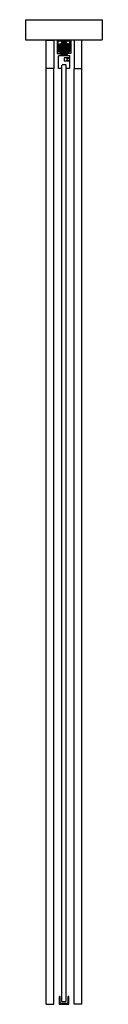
# Model space of a CAD drawing. Header units: millimetres. Extents: x -94 to 94, y 0 to 2418.
import ezdxf

# ---------------------------------------------------------------- set-up
doc = ezdxf.new("R2010")
doc.units = ezdxf.units.MM
doc.header["$LTSCALE"] = 10
doc.linetypes.add('ALLCAD_Strich', pattern=[0.2, 0.15, -0.05])
doc.layers.add('BESCH_KONT_sich_schn_seit_2d', color=160, linetype='Continuous')

msp = doc.modelspace()

# ---------------------------------------------------------------- linework, layer by layer
at = {"layer": 'BESCH_KONT_sich_schn_seit_2d', "linetype": 'ALLCAD_Strich', "extrusion": (-1.09476e-47, 1, -2.22045e-16)}
for p, q in [((-94, 2368), (-94, 2418)), ((-94, 2418), (94, 2418)), ((94, 2418), (94, 2368)), ((94, 2368), (-94, 2368)), ((-44, 2298), (-44, 2368)), ((-44, 2368), (-25, 2368)), ((-25, 2368), (-25, 2298)), ((16.5, 2368), (-16.5, 2368)), ((-16.5, 2368), (-16.5, 2335)), ((-14, 2339.5), (-14, 2365.5)), ((-5.5, 2365.5), (-14, 2365.5)), ((-12, 2353.5), (-11.8, 2353.5)), ((-12, 2343.5), (-12, 2353.5)), ((-12, 2353.5), (-11.8, 2353.5)), ((-12, 2350.5), (12, 2350.5)), ((-12, 2350.5), (12, 2350.5)), ((-12, 2346.5), (12, 2346.5)), ((-12, 2346.5), (12, 2346.5)), ((-11.8, 2358.1), (-6.9, 2359.4)), ((-11.8, 2358.1), (-6.9, 2359.4)), ((-11.8, 2338.9), (-11.8, 2358.1)), ((-5.8, 2351), (-11.8, 2351)), ((-10, 2351), (-11.8, 2351)), ((-5.8, 2346), (-11.8, 2346)), ((-5.8, 2346), (-11.8, 2346)), ((-11.5, 2352), (-11.5, 2353.5)), ((-11.5, 2353.5), (-8, 2353.5)), ((-11.5, 2350.5), (-11.5, 2352)), ((-10.5, 2353.7), (-10.5, 2356.7)), ((-10.5, 2356.7), (-4.5, 2356.7)), ((-10.5, 2353.7), (-4.5, 2353.7)), ((-10.5, 2351.3), (-10.5, 2353.7)), ((-10.5, 2353.3), (10.5, 2353.3)), ((-4.5, 2351.3), (-10.5, 2351.3)), ((-10.5, 2350.7), (-10.5, 2351.3)), ((-10.5, 2346.6), (-10.5, 2350.7)), ((-10.5, 2350.7), (-4.5, 2350.7)), ((-4.5, 2349.5), (-10.5, 2349.5)), ((10.5, 2349), (-10.5, 2349)), ((-10.5, 2349), (-4.5, 2349)), ((-10.5, 2346.6), (-10.5, 2345.9)), ((-10.5, 2342.2), (-10.5, 2345.9)), ((-10, 2356.4), (-8, 2358.4)), ((-10, 2356), (-10, 2356.4)), ((-5.5, 2356), (-10, 2356)), ((-10, 2356), (-10, 2354.6)), ((-10, 2354.6), (-5.5, 2354.6)), ((-10, 2353.6), (-10, 2354.6)), ((-5.5, 2354.6), (-10, 2354.6)), ((-10, 2353.6), (-10, 2353.5)), ((-10, 2352), (-10, 2353.5)), ((-5.5, 2353.5), (-10, 2353.5)), ((-10, 2352), (-10, 2352)), ((-10, 2351), (-10, 2352)), ((-5.5, 2352), (-10, 2352)), ((-5.5, 2351), (-10, 2351)), ((-10, 2351), (-10, 2349.6)), ((-5.5, 2351), (-10, 2351)), ((-10, 2349.6), (-5.5, 2349.6)), ((-10, 2349.2), (-10, 2349.6)), ((-8, 2347.2), (-10, 2349.2)), ((-8, 2358.4), (-3, 2363.3)), ((-8, 2358.4), (-5.5, 2358.4)), ((-4.5, 2353.5), (-8, 2353.5)), ((-8, 2353.5), (-8, 2345.5)), ((-5.5, 2347.2), (-8, 2347.2)), ((-3, 2342.3), (-8, 2347.2)), ((-8, 2345.5), (0, 2345.5)), ((-6.9, 2359.4), (-5.8, 2359.7)), ((-6.9, 2359.4), (-5.8, 2359.7)), ((-6.5, 2353.5), (-6.5, 2345.5)), ((-6.5, 2345.5), (-6.5, 2337.5)), ((-6.3, 2345.6), (-6.3, 2360)), ((-6, 2365), (-6, 2363.5)), ((-5.8, 2365), (-6, 2365)), ((-5.5, 2363.5), (-6, 2363.5)), ((-6, 2363.5), (-6, 2363)), ((-6, 2363), (-4, 2363)), ((-5.8, 2365.5), (-5.8, 2363.5)), ((-4, 2365), (-5.8, 2365)), ((-5.8, 2360.5), (-5.8, 2345.1)), ((-5.8, 2359.7), (-5.8, 2359.5)), ((-5.8, 2345.5), (-5.8, 2359.5)), ((-5.8, 2345.5), (-5.8, 2341.5)), ((-5.5, 2365.5), (-5.5, 2363.5)), ((-4.8, 2365.5), (-5.5, 2365.5)), ((-5.5, 2363.5), (-5.5, 2363.5)), ((-5.5, 2363.5), (-5.5, 2363.5)), ((-5.5, 2363.5), (-5.5, 2363.5)), ((-5.5, 2363.5), (-5.5, 2363.5)), ((-5.5, 2363.5), (-5.5, 2363.5)), ((-5.5, 2363.5), (-5.5, 2363.5)), ((-5.5, 2363.5), (-5.5, 2363.5)), ((-5.5, 2363.5), (-5.5, 2363.5)), ((-5.5, 2363.5), (-5.5, 2363.5)), ((-5.5, 2363.5), (-5.5, 2363.5)), ((-5.5, 2363.5), (-5.5, 2363.5)), ((-5.5, 2363.5), (-5.5, 2363.5)), ((-5.5, 2363.5), (-5.5, 2363.5)), ((-4.8, 2363.5), (-5.5, 2363.5)), ((-5.5, 2358.4), (-5.5, 2356)), ((-5.5, 2354.6), (-5.5, 2356)), ((-5.5, 2354.6), (-5.5, 2353.6)), ((-5.5, 2353.5), (-5.5, 2353.6)), ((-4, 2352.5), (-5.5, 2352.5)), ((-5.5, 2352.5), (-5.5, 2352)), ((-5.5, 2352.5), (-4.5, 2352.5)), ((-5.5, 2352), (-5.5, 2352)), ((-5.5, 2352), (-5.5, 2351)), ((-5.5, 2349.6), (-5.5, 2351)), ((-4, 2351), (-5.5, 2351)), ((-5.5, 2351), (-4.5, 2351)), ((-5.5, 2349.6), (-5.5, 2347.2)), ((-5.5, 2347.2), (-5.5, 2344.5)), ((-4, 2346), (-5.5, 2346)), ((-5.5, 2346), (-4.5, 2346)), ((-4.8, 2365.5), (4.7, 2365.5)), ((-4.8, 2365.5), (-4.8, 2363.5)), ((-4.8, 2363), (-4.8, 2363.5)), ((-4.8, 2361.5), (-4.8, 2363)), ((-4.8, 2360.5), (-4.8, 2361.5)), ((-4.8, 2363.5), (4.7, 2363.5)), ((-4.5, 2363.5), (-4.5, 2365.5)), ((4.5, 2365.5), (-4.5, 2365.5)), ((-4, 2363.5), (-4.5, 2363.5)), ((-4.5, 2363), (-4.5, 2360)), ((-4.5, 2359.7), (-4.5, 2360)), ((-2, 2360), (-4.5, 2360)), ((-4.5, 2359.1), (-4.5, 2359.7)), ((-4.5, 2359.1), (-4.5, 2358.8)), ((-4.5, 2356.7), (-4.5, 2358.8)), ((4.5, 2358.8), (-4.5, 2358.8)), ((4.5, 2358.4), (-4.5, 2358.4)), ((-4.5, 2353.7), (-4.5, 2356.7)), ((4.5, 2356.2), (-4.5, 2356.2)), ((4.5, 2355), (-4.5, 2355)), ((-4.5, 2354.5), (4.5, 2354.5)), ((-4.5, 2353.7), (-4.5, 2353.5)), ((-4.5, 2353.5), (4.5, 2353.5)), ((-4.5, 2341.5), (-4.5, 2353.5)), ((4.5, 2351), (-4.5, 2351)), ((-4.5, 2349), (-2, 2349)), ((4.5, 2346), (-4.5, 2346)), ((-4.2, 2356.4), (-4.2, 2349.2)), ((-4.2, 2356.4), (4.2, 2356.4)), ((4.2, 2355.1), (-4.2, 2355.1)), ((-4.2, 2349.2), (4.2, 2349.2)), ((-4, 2365), (-2.1, 2365)), ((-4, 2363), (-4, 2363.5)), ((-2.1, 2363), (-4, 2363)), ((-4, 2353.3), (-4, 2350)), ((-4, 2350.5), (4, 2350.5)), ((4, 2350), (-4, 2350)), ((-4, 2330), (-4, 2350)), ((-4, 2346.5), (4, 2346.5)), ((-4, 2345.5), (-4, 2335.5)), ((-4, 2345.5), (-4, 2335.5)), ((-3.8, 2353.5), (-3.8, 2353.5)), ((3.7, 2353.5), (-3.8, 2353.5)), ((3.7, 2353.5), (-3.8, 2353.5)), ((-3, 2363.3), (-1.8, 2363.3)), ((-1.8, 2362), (-3, 2361)), ((0, 2361), (-3, 2361)), ((-3, 2360.5), (-3, 2361)), ((0, 2360.5), (-3, 2360.5)), ((-2.2, 2365), (-2.2, 2363)), ((-1.6, 2365), (-2.1, 2365)), ((-2.1, 2363), (-1.6, 2363)), ((-2, 2365), (-2, 2360)), ((2, 2360), (-2, 2360)), ((-2, 2353.5), (-2, 2342.5)), ((-1.8, 2365.5), (-1.8, 2363.5)), ((-1.8, 2363.5), (-1.8, 2365.5)), ((-1.8, 2362), (-1.8, 2363.5)), ((-1.8, 2363.3), (1.8, 2363.3)), ((0, 2362), (-1.8, 2362)), ((-1.6, 2365), (1.6, 2365)), ((-1.6, 2365), (-1.6, 2363)), ((0, 2363), (-1.6, 2363)), ((0, 2363.5), (0, 2363.5)), ((0, 2363.5), (0, 2363.5)), ((0, 2363.5), (0, 2363.5)), ((0, 2363.5), (0, 2363.5)), ((0, 2363.5), (0, 2363.5)), ((0, 2363.5), (0, 2363.5)), ((0, 2363.5), (0, 2363.5)), ((0, 2363.5), (0, 2363.5)), ((0, 2363.5), (0, 2363.5)), ((0, 2363.5), (0, 2363.5)), ((0, 2363.5), (0, 2363.5)), ((0, 2363.5), (0, 2363.5)), ((0, 2363.5), (0, 2363.5)), ((0, 2363.5), (0, 2363.5)), ((0, 2363.5), (0, 2363.5)), ((0, 2363.5), (0, 2363.5)), ((0, 2363.5), (0, 2363.5)), ((0, 2363.5), (0, 2363.5)), ((0, 2363.5), (0, 2363.5)), ((0, 2363.5), (0, 2363.5)), ((0, 2363.5), (0, 2363.5)), ((0, 2363.5), (0, 2363.5)), ((0, 2363.5), (0, 2363.5)), ((0, 2363.5), (0, 2363.5)), ((0, 2363.5), (0, 2363.5)), ((0, 2363.5), (0, 2363.5)), ((0, 2363.5), (0, 2363.5)), ((0, 2363.5), (0, 2363.5)), ((0, 2363.5), (0, 2363.5)), ((0, 2363.5), (0, 2363.5)), ((0, 2363.5), (0, 2363.5)), ((0, 2363.5), (0, 2363.5)), ((0, 2363.5), (0, 2363.5)), ((0, 2363.5), (0, 2363.5)), ((0, 2363.5), (0, 2363.5)), ((0, 2363.5), (0, 2363.5)), ((0, 2363.5), (0, 2363.5)), ((0, 2363.5), (0, 2363.5)), ((0, 2363.5), (0, 2363.5)), ((0, 2363.5), (0, 2363.5)), ((0, 2363.5), (0, 2363.5)), ((0, 2363.5), (0, 2363.5)), ((0, 2363.5), (0, 2363.5)), ((0, 2363.5), (0, 2363.5)), ((0, 2363.5), (0, 2363.5)), ((0, 2363.5), (0, 2363.5)), ((0, 2363.5), (0, 2363.5)), ((0, 2363.5), (0, 2363.5)), ((1.6, 2363), (0, 2363)), ((1.8, 2362), (0, 2362)), ((3, 2361), (0, 2361)), ((3, 2360.5), (0, 2360.5)), ((0, 2357.4), (0, 2357.4)), ((0, 2357.4), (0, 2357.4)), ((0, 2357.4), (0, 2357.4)), ((0, 2357.4), (0, 2357.4)), ((0, 2357.4), (0, 2357.4)), ((0, 2357.4), (0, 2357.4)), ((0, 2357.4), (0, 2357.4)), ((0, 2357.4), (0, 2357.4)), ((0, 2357.4), (0, 2357.4)), ((0, 2357.4), (0, 2357.4)), ((0, 2357.4), (0, 2357.4)), ((0, 2357.4), (0, 2357.4)), ((0, 2357.4), (0, 2357.4)), ((0, 2357.4), (0, 2357.4)), ((0, 2357.4), (0, 2357.4)), ((0, 2357.4), (0, 2357.4)), ((0, 2357.4), (0, 2357.4)), ((0, 2357.4), (0, 2357.4)), ((0, 2357.4), (0, 2357.4)), ((0, 2357.4), (0, 2357.4)), ((0, 2357.4), (0, 2357.4)), ((0, 2357.4), (0, 2357.4)), ((0, 2357.4), (0, 2357.4)), ((0, 2357.4), (0, 2357.4)), ((0, 2357.4), (0, 2357.4)), ((0, 2357.4), (0, 2357.4)), ((0, 2357.4), (0, 2357.4)), ((0, 2357.4), (0, 2357.4)), ((0, 2357.4), (0, 2357.4)), ((0, 2357.4), (0, 2357.4)), ((0, 2357.4), (0, 2357.4)), ((0, 2357.4), (0, 2357.4)), ((0, 2357.4), (0, 2357.4)), ((0, 2357.4), (0, 2357.4)), ((0, 2357.4), (0, 2357.4)), ((0, 2357.4), (0, 2357.4)), ((0, 2345.5), (8, 2345.5)), ((2.1, 2365), (1.6, 2365)), ((1.6, 2365), (1.6, 2363)), ((1.6, 2363), (2.1, 2363)), ((1.8, 2365.5), (1.8, 2363.5)), ((1.8, 2363.5), (1.8, 2365.5)), ((1.8, 2362), (1.8, 2363.5)), ((1.8, 2363.3), (3, 2363.3)), ((1.8, 2362), (3, 2361)), ((2, 2365), (2, 2360)), ((4.5, 2360), (2, 2360)), ((2, 2353.5), (2, 2342.5)), ((2, 2349), (4.5, 2349)), ((2.1, 2365), (4, 2365)), ((4, 2363), (2.1, 2363)), ((2.2, 2365), (2.2, 2363)), ((3, 2363.3), (8, 2358.4)), ((3, 2360.5), (3, 2361)), ((8, 2347.2), (3, 2342.3)), ((3.7, 2353.5), (3.7, 2353.5)), ((5.7, 2365), (4, 2365)), ((4.5, 2363.5), (4, 2363.5)), ((4, 2363.5), (4, 2363)), ((4, 2363), (6, 2363)), ((4, 2353.3), (4, 2350)), ((5.5, 2352.5), (4, 2352.5)), ((5.5, 2351), (4, 2351)), ((4, 2330), (4, 2350)), ((5.5, 2346), (4, 2346)), ((4, 2345.5), (4, 2335.5)), ((4, 2345.5), (4, 2335.5)), ((4.2, 2356.4), (4.2, 2349.2)), ((4.5, 2365.5), (4.5, 2363.5)), ((4.5, 2363), (4.5, 2360)), ((4.5, 2360), (4.5, 2359.7)), ((4.5, 2359.7), (4.5, 2359.1)), ((4.5, 2358.8), (4.5, 2359.1)), ((4.5, 2358.8), (4.5, 2356.7)), ((4.5, 2356.7), (4.5, 2353.7)), ((4.5, 2356.7), (10.5, 2356.7)), ((4.5, 2353.7), (10.5, 2353.7)), ((4.5, 2353.5), (4.5, 2353.7)), ((4.5, 2353.5), (4.5, 2341.5)), ((8, 2353.5), (4.5, 2353.5)), ((4.5, 2352.5), (5.5, 2352.5)), ((10.5, 2351.3), (4.5, 2351.3)), ((4.5, 2351), (5.5, 2351)), ((4.5, 2350.7), (10.5, 2350.7)), ((10.5, 2349.5), (4.5, 2349.5)), ((4.5, 2349), (10.5, 2349)), ((4.5, 2346), (5.5, 2346)), ((5.5, 2365.5), (4.7, 2365.5)), ((4.8, 2363.5), (4.8, 2365.5)), ((4.8, 2363.5), (4.8, 2363)), ((5.5, 2363.5), (4.7, 2363.5)), ((4.8, 2363), (4.8, 2361.5)), ((4.8, 2361.5), (4.8, 2360.5)), ((5.5, 2363.5), (5.5, 2365.5)), ((14, 2365.5), (5.5, 2365.5)), ((6, 2363.5), (5.5, 2363.5)), ((5.5, 2358.4), (8, 2358.4)), ((5.5, 2356), (5.5, 2358.4)), ((10, 2356), (5.5, 2356)), ((5.5, 2356), (5.5, 2354.6)), ((5.5, 2354.6), (10, 2354.6)), ((5.5, 2353.6), (5.5, 2354.6)), ((10, 2354.6), (5.5, 2354.6)), ((5.5, 2353.6), (5.5, 2353.5)), ((10, 2353.5), (5.5, 2353.5)), ((5.5, 2352.5), (5.5, 2352)), ((5.5, 2351), (5.5, 2352)), ((5.5, 2352), (5.5, 2352)), ((10, 2352), (5.5, 2352)), ((5.5, 2351), (5.5, 2349.6)), ((10, 2351), (5.5, 2351)), ((10, 2351), (5.5, 2351)), ((5.5, 2349.6), (10, 2349.6)), ((5.5, 2347.2), (5.5, 2349.6)), ((8, 2347.2), (5.5, 2347.2)), ((5.5, 2347.2), (5.5, 2344.5)), ((5.7, 2359.7), (5.7, 2359.5)), ((6.9, 2359.4), (5.7, 2359.7)), ((6.9, 2359.4), (5.7, 2359.7)), ((11.7, 2351), (5.7, 2351)), ((11.7, 2346), (5.7, 2346)), ((11.7, 2346), (5.7, 2346)), ((5.7, 2345.5), (5.7, 2341.5)), ((5.7, 2363.5), (5.7, 2365.5)), ((6, 2365), (5.7, 2365)), ((5.8, 2360.5), (5.8, 2345.1)), ((5.7, 2345.5), (5.7, 2359.5)), ((6, 2365), (6, 2363.5)), ((6, 2363), (6, 2363.5)), ((6.4, 2345.6), (6.4, 2360)), ((6.5, 2353.5), (6.5, 2345.5)), ((6.5, 2345.5), (6.5, 2337.5)), ((11.7, 2358.1), (6.9, 2359.4)), ((11.7, 2358.1), (6.9, 2359.4)), ((8, 2358.4), (10, 2356.4)), ((8, 2353.5), (11.5, 2353.5)), ((8, 2353.5), (8, 2345.5)), ((10, 2349.2), (8, 2347.2)), ((10, 2356.4), (10, 2356)), ((10, 2356), (10, 2354.6)), ((10, 2354.6), (10, 2353.6)), ((10, 2353.5), (10, 2353.6)), ((10, 2353.5), (10, 2352)), ((10, 2352), (10, 2352)), ((10, 2352), (10, 2351)), ((10, 2351), (10, 2349.6)), ((11.7, 2351), (10, 2351)), ((10, 2349.6), (10, 2349.2)), ((10.5, 2356.7), (10.5, 2353.7)), ((10.5, 2353.7), (10.5, 2351.3)), ((10.5, 2351.3), (10.5, 2350.7)), ((10.5, 2350.7), (10.5, 2346.6)), ((10.5, 2346.6), (10.5, 2345.9)), ((10.5, 2342.2), (10.5, 2345.9)), ((11.5, 2352), (11.5, 2353.5)), ((11.5, 2350.5), (11.5, 2352)), ((11.7, 2338.9), (11.7, 2358.1)), ((11.7, 2353.5), (12, 2353.5)), ((11.7, 2353.5), (12, 2353.5)), ((12, 2343.5), (12, 2353.5)), ((14, 2339.5), (14, 2365.5)), ((16.5, 2368), (16.5, 2335)), ((25, 2368), (25, 2298)), ((44, 2368), (25, 2368)), ((44, 2298), (44, 2368)), ((-16.5, 2335), (-7, 2335)), ((-12.4, 2339.5), (-14, 2339.5)), ((-13.5, 2298), (-13.5, 2330)), ((-13.5, 2330), (13.5, 2330)), ((-12.4, 2338.5), (-12.4, 2339.5)), ((-7, 2337), (-12.4, 2338.5)), ((-12, 2343.5), (-11.8, 2343.5)), ((-12, 2343.5), (-11.8, 2343.5)), ((-11.8, 2338.9), (-5.8, 2337.3)), ((-11.8, 2338.9), (-5.8, 2337.3)), ((-10.5, 2345.3), (-10.5, 2345.3)), ((-10.5, 2345.3), (-10.5, 2345.3)), ((-10.5, 2345.3), (-10.5, 2345.3)), ((-10.5, 2345.3), (-10.5, 2345.3)), ((-10.5, 2345.3), (-10.5, 2345.3)), ((-10.5, 2345.3), (-10.5, 2345.3)), ((-10.5, 2345.3), (-10.5, 2345.3)), ((-10.5, 2345.3), (-10.5, 2345.3)), ((-10.5, 2345.3), (-10.5, 2345.3)), ((-10.5, 2345.3), (-10.5, 2345.3)), ((-10.5, 2345.3), (-10.5, 2345.3)), ((-10.5, 2345.3), (-10.5, 2345.3)), ((-10.5, 2345.3), (-10.5, 2345.3)), ((-10.5, 2345.3), (-10.5, 2345.3)), ((-10.5, 2345.3), (-10.5, 2345.3)), ((-10.5, 2345.3), (-10.5, 2345.3)), ((10.5, 2345.3), (-10.5, 2345.3)), ((-10.5, 2345.3), (-10.5, 2345.3)), ((-10.5, 2345.3), (-10.5, 2345.3)), ((-10.5, 2345.3), (-10.5, 2345.3)), ((-10.5, 2345.3), (-10.5, 2345.3)), ((-10.5, 2345.3), (-10.5, 2345.3)), ((-10.5, 2345.3), (-10.5, 2345.3)), ((-10.5, 2345.3), (-10.5, 2345.3)), ((10.5, 2345), (-10.5, 2345)), ((-10.5, 2345), (-4.5, 2345)), ((10.5, 2342.8), (-10.5, 2342.8)), ((-10.5, 2342.2), (-10.5, 2341.5)), ((10.5, 2341.5), (-10.5, 2341.5)), ((-10.5, 2339.8), (-10.5, 2341.5)), ((-7.6, 2339.8), (-10.5, 2339.8)), ((8.5, 2332), (-8.5, 2332)), ((-8.5, 2330), (-8.5, 2332)), ((-5.4, 2338.5), (-7.6, 2339.8)), ((-7, 2335), (-7, 2337)), ((-6.5, 2337.5), (-6.5, 2335.5)), ((-6.5, 2335.5), (-6.1, 2335.5)), ((-6.1, 2337.3), (-6.1, 2338)), ((-6.1, 2338), (-5.8, 2338)), ((-6.1, 2332), (-6.1, 2337.3)), ((-6.1, 2335.5), (-5.1, 2335.5)), ((-6.1, 2332), (-6.1, 2332)), ((-6.1, 2332), (-6.1, 2332)), ((-6.1, 2332), (-6.1, 2332)), ((-6.1, 2332), (-6.1, 2332)), ((-6.1, 2332), (-6.1, 2332)), ((-6.1, 2332), (-6.1, 2332)), ((-6.1, 2332), (-6.1, 2332)), ((-6.1, 2332), (-6.1, 2332)), ((-6.1, 2332), (-6.1, 2332)), ((-6.1, 2332), (-6.1, 2332)), ((-6.1, 2332), (-6.1, 2332)), ((-5.8, 2341.5), (-5.8, 2337.3)), ((-5.8, 2338), (-5.1, 2338)), ((-4, 2344.5), (-5.5, 2344.5)), ((-5.5, 2344.5), (-4.5, 2344.5)), ((-2.9, 2342.4), (-5.4, 2344.8)), ((-3.3, 2334.7), (-5.4, 2338.5)), ((-5.1, 2338), (0, 2338)), ((-5.1, 2335.5), (-4.5, 2335.5)), ((-4.5, 2345), (-2, 2345)), ((-2, 2342.5), (-4.5, 2342.5)), ((-4.5, 2341.7), (4.5, 2341.7)), ((-4.5, 2341.5), (-4.5, 2340.9)), ((-4.5, 2340.9), (-4.5, 2339.2)), ((4.5, 2340.9), (-4.5, 2340.9)), ((-4.5, 2338.8), (-4.5, 2339.2)), ((4.5, 2339.2), (-4.5, 2339.2)), ((-4.5, 2338.8), (-4.5, 2337.3)), ((-4.5, 2335.5), (-4.5, 2337.3)), ((4.5, 2335.5), (-4.5, 2335.5)), ((-4, 2330), (-4, 2332)), ((3.3, 2334.7), (-3.3, 2334.7)), ((3, 2342.3), (-3, 2342.3)), ((-2.2, 2342.1), (2.2, 2342.1)), ((0, 2338), (5.1, 2338)), ((0, 2335.5), (0, 2338)), ((0, 2332), (0, 2335.5)), ((0, 2324.5), (0, 2316.5)), ((13.5, 2324.5), (0, 2324.5)), ((2, 2345), (4.5, 2345)), ((4.5, 2342.5), (2, 2342.5)), ((5.4, 2344.8), (2.9, 2342.4)), ((5.4, 2338.5), (3.3, 2334.7)), ((5.5, 2344.5), (4, 2344.5)), ((4, 2330), (4, 2332)), ((4.5, 2345), (10.5, 2345)), ((4.5, 2344.5), (5.5, 2344.5)), ((4.5, 2340.9), (4.5, 2341.5)), ((4.5, 2339.2), (4.5, 2340.9)), ((4.5, 2339.2), (4.5, 2338.8)), ((4.5, 2337.3), (4.5, 2338.8)), ((4.5, 2337.3), (4.5, 2335.5)), ((4.5, 2335.5), (5.1, 2335.5)), ((5.1, 2338), (5.7, 2338)), ((5.1, 2335.5), (6.1, 2335.5)), ((7.6, 2339.8), (5.4, 2338.5)), ((5.7, 2341.5), (5.7, 2337.3)), ((11.7, 2338.9), (5.7, 2337.3)), ((11.7, 2338.9), (5.7, 2337.3)), ((5.7, 2338), (6.1, 2338)), ((6.1, 2337.3), (6.1, 2338)), ((6.1, 2332), (6.1, 2337.3)), ((6.1, 2335.5), (6.5, 2335.5)), ((6.5, 2337.5), (6.5, 2335.5)), ((12.4, 2338.5), (7, 2337)), ((7, 2335), (7, 2337)), ((16.5, 2335), (7, 2335)), ((10.5, 2339.8), (7.6, 2339.8)), ((7.7, 2318.5), (7.7, 2323.5)), ((7.7, 2323.5), (13.5, 2323.5)), ((8.5, 2330), (8.5, 2332)), ((10.5, 2342.8), (10.5, 2342.8)), ((10.5, 2342.8), (10.5, 2342.8)), ((10.5, 2342.8), (10.5, 2342.8)), ((10.5, 2342.8), (10.5, 2342.8)), ((10.5, 2342.8), (10.5, 2342.8)), ((10.5, 2342.8), (10.5, 2342.8)), ((10.5, 2342.8), (10.5, 2342.8)), ((10.5, 2342.8), (10.5, 2342.8)), ((10.5, 2342.8), (10.5, 2342.8)), ((10.5, 2342.8), (10.5, 2342.8)), ((10.5, 2342.8), (10.5, 2342.8)), ((10.5, 2342.8), (10.5, 2342.8)), ((10.5, 2342.8), (10.5, 2342.8)), ((10.5, 2342.2), (10.5, 2341.5)), ((10.5, 2341.5), (10.5, 2339.8)), ((11.7, 2343.5), (12, 2343.5)), ((11.7, 2343.5), (12, 2343.5)), ((12.4, 2339.5), (14, 2339.5)), ((12.4, 2339.5), (12.4, 2338.5)), ((13.5, 2330), (13.5, 2298)), ((-44, 0), (-44, 2298)), ((-25, 2298), (-44, 2298)), ((-25, 0), (-25, 2298)), ((-5, 2298), (-13.5, 2298)), ((5, 2307), (-5, 2307)), ((-5, 7), (-5, 2307)), ((13.5, 2316.5), (0, 2316.5)), ((5, 7), (5, 2307)), ((13.5, 2298), (5, 2298)), ((7.7, 2318.5), (13.5, 2318.5)), ((25, 0), (25, 2298)), ((25, 2298), (44, 2298)), ((44, 0), (44, 2298)), ((-44, 0), (-25, 0)), ((-11.5, 19.5), (-11.5, 0)), ((-9.5, 19.5), (-11.5, 19.5)), ((-11.5, 0), (11.5, 0)), ((-9.5, 2), (-9.5, 19.5)), ((9.5, 2), (-9.5, 2)), ((-9.5, 2), (-9.5, 2)), ((-9.5, 2), (-9.5, 2)), ((-9.5, 2), (-9.5, 2)), ((-9.5, 2), (-9.5, 2)), ((-9.5, 2), (-9.5, 2)), ((-9.5, 2), (-9.5, 2)), ((-9.5, 2), (-9.5, 2)), ((-9.5, 2), (-9.5, 2)), ((-9.5, 2), (-9.5, 2)), ((-9.5, 2), (-9.5, 2)), ((-9.5, 2), (-9.5, 2)), ((-9.5, 2), (-9.5, 2)), ((-5, 7), (5, 7)), ((-2.5, 2), (-2.5, 0)), ((2.5, 2), (2.5, 0)), ((9.5, 19.5), (9.5, 2)), ((11.5, 19.5), (9.5, 19.5)), ((11.5, 0), (11.5, 19.5)), ((44, 0), (25, 0))]:
    msp.add_line(p, q, dxfattribs=at)
at = {"layer": 'BESCH_KONT_sich_schn_seit_2d', "linetype": 'ALLCAD_Strich'}
for centre in [(0, 2359.5), (0, 2346.5)]:
    msp.add_circle(centre, 3, dxfattribs=at)
at = {"layer": 'BESCH_KONT_sich_schn_seit_2d', "linetype": 'ALLCAD_Strich', "extrusion": (-2.22045e-16, -2.22045e-16, -1)}
msp.add_circle((0, 2346.3), 1.75, dxfattribs=at)
for centre, radius, start, end in [((4.7, 2359.5), 1, 0, 87.134), ((4.7, 2345.5), 1, 313.6028, 0), ((0, 2359.3), 1.75, 136.7082, 43.2918), ((0, 2359.3), 1.75, 43.2918, 62.0436), ((0, 2359.3), 1.75, 62.0436, 136.7082), ((0, 2363.5), 0.00093, 270, 0), ((0, 2363.5), 0.00093, 0, 90), ((0, 2363.5), 0.00116, 0, 90), ((0, 2363.5), 0.00116, 270, 360), ((0, 2363.5), 0.00116, 90, 180), ((0, 2363.5), 0.00116, 180, 270), ((0, 2363.5), 0.00116, 0, 90), ((0, 2363.5), 0.00116, 270, 360), ((0, 2363.5), 0.00116, 90, 180), ((0, 2363.5), 0.00116, 180, 270), ((0, 2363.5), 0.00093, 90, 180), ((0, 2363.5), 0.00093, 180, 270), ((0, 2363.5), 0.00116, 90, 180), ((0, 2363.5), 0.00116, 180, 270), ((0, 2363.5), 0.00271, 0, 90), ((0, 2363.5), 0.00271, 270, 360), ((0, 2363.5), 0.00116, 90, 180), ((0, 2363.5), 0.00116, 180, 270), ((0, 2363.5), 0.00271, 0, 90), ((0, 2363.5), 0.00271, 270, 360), ((0, 2357.4), 0.00093, 270, 0), ((0, 2357.4), 0.00093, 0, 90), ((0, 2357.4), 0.00093, 90, 180), ((0, 2357.4), 0.00093, 180, 270), ((0, 2357.4), 0.00116, 180, 270), ((0, 2357.4), 0.00116, 90, 180), ((0, 2357.4), 0.00116, 270, 0), ((0, 2357.4), 0.00116, 0, 90), ((0, 2357.4), 0.00116, 180, 270), ((0, 2357.4), 0.00116, 90, 180), ((0, 2357.4), 0.00116, 270, 0), ((0, 2357.4), 0.00116, 0, 90), ((-4.8, 2359.5), 1, 92.866, 180), ((-4.8, 2345.5), 1, 180, 226.3972), ((10.5, 2345.3), 0.00093, 90, 180), ((10.5, 2345.3), 0.00093, 180, 270), ((10.5, 2345.3), 0.00116, 90, 180), ((10.5, 2345.3), 0.00116, 180, 270), ((10.5, 2345.3), 0.00271, 0, 90), ((10.5, 2345.3), 0.00271, 270, 0), ((10.5, 2345.3), 0.00116, 90, 180), ((10.5, 2345.3), 0.00116, 180, 270), ((10.5, 2345.3), 0.00271, 0, 90), ((10.5, 2345.3), 0.00271, 270, 0), ((2.2, 2343.1), 1, 306.8699, 313.6028), ((2.2, 2343.1), 1, 270, 306.8699), ((-2.2, 2343.1), 1, 233.1301, 270), ((-2.2, 2343.1), 1, 226.3972, 233.1301)]:
    msp.add_arc(centre, radius, start, end, dxfattribs=at)
at = {"layer": 'BESCH_KONT_sich_schn_seit_2d', "linetype": 'ALLCAD_Strich'}
for centre, radius, start, end in [((0, 2363.5), 0.00217, 90, 180), ((0, 2363.5), 0.00217, 180, 270), ((0, 2363.5), 0.00271, 0, 90), ((0, 2363.5), 0.00271, 90, 180), ((0, 2363.5), 0.00271, 180, 270), ((0, 2363.5), 0.00271, 270, 360), ((0, 2363.5), 0.00271, 0, 90), ((0, 2363.5), 0.00271, 90, 180), ((0, 2363.5), 0.00271, 180, 270), ((0, 2363.5), 0.00271, 270, 360), ((0, 2363.5), 0.00217, 270, 0), ((0, 2363.5), 0.00217, 360, 90), ((0, 2363.5), 0.00271, 270, 360), ((0, 2363.5), 0.00271, 0, 90), ((0, 2363.5), 0.00116, 180, 270), ((0, 2363.5), 0.00116, 90, 180), ((0, 2363.5), 0.00271, 270, 360), ((0, 2363.5), 0.00271, 0, 90), ((0, 2363.5), 0.00116, 180, 270), ((0, 2363.5), 0.00116, 90, 180), ((0, 2357.4), 0.00217, 90, 180), ((0, 2357.4), 0.00217, 180, 270), ((0, 2357.4), 0.00217, 270, 0), ((0, 2357.4), 0.00217, 0, 90), ((0, 2357.4), 0.00271, 90, 180), ((0, 2357.4), 0.00271, 180, 270), ((0, 2357.4), 0.00271, 270, 0), ((0, 2357.4), 0.00271, 0, 90), ((0, 2357.4), 0.00271, 90, 180), ((0, 2357.4), 0.00271, 180, 270), ((0, 2357.4), 0.00271, 270, 0), ((0, 2357.4), 0.00271, 0, 90), ((-10.5, 2345.3), 0.00217, 270, 360), ((-10.5, 2345.3), 0.00217, 0, 90), ((-10.5, 2345.3), 0.00271, 270, 360), ((-10.5, 2345.3), 0.00271, 360, 90), ((-10.5, 2345.3), 0.00116, 180, 270), ((-10.5, 2345.3), 0.00116, 90, 180), ((-10.5, 2345.3), 0.00271, 270, 360), ((-10.5, 2345.3), 0.00271, 360, 90), ((-10.5, 2345.3), 0.00116, 180, 270), ((-10.5, 2345.3), 0.00116, 90, 180)]:
    msp.add_arc(centre, radius, start, end, dxfattribs=at)
at = {"layer": 'BESCH_KONT_sich_schn_seit_2d', "linetype": 'ALLCAD_Strich', "extrusion": (-2.22045e-16, -2.22045e-16, -1)}
for start_param, end_param in [(-0.463816, 0), (0, 0.463816)]:
    msp.add_ellipse((0, 2334.6), major_axis=(0, 28.4), ratio=0.158472, start_param=start_param, end_param=end_param, dxfattribs=at)
at = {"layer": 'BESCH_KONT_sich_schn_seit_2d', "linetype": 'ALLCAD_Strich'}
for points, knots in [([(-8, 2347.2), (-8, 2347.2), (-8.1, 2347.2), (-8.5, 2347), (-8.9, 2346.8), (-9.7, 2346.7), (-10.1, 2346.6), (-10.5, 2346.6)], [12.622362, 12.622362, 12.622362, 12.622362, 12.747192, 12.747192, 14.016439, 14.016439, 15.13619, 15.13619, 15.13619, 15.13619]), ([(-4.5, 2352.7), (-4.5, 2352.5), (-4.5, 2352.2), (-4.6, 2351.6), (-4.7, 2351.2), (-4.9, 2350.7), (-4.9, 2350.5), (-5.1, 2350.1), (-5.2, 2349.9), (-5.4, 2349.6), (-5.5, 2349.4), (-5.8, 2349), (-5.9, 2348.8), (-6.3, 2348.4), (-6.6, 2348.1), (-7.3, 2347.6), (-7.6, 2347.4), (-8, 2347.2)], [4.406817, 4.406817, 4.406817, 4.406817, 5.92382, 5.92382, 7.531675, 7.531675, 8.200931, 8.200931, 8.870186, 8.870186, 9.539442, 9.539442, 10.208698, 10.208698, 11.477945, 11.477945, 12.622362, 12.622362, 12.622362, 12.622362]), ([(-3.8, 2353.5), (-3.8, 2353.5), (-3.8, 2353.5), (-3.8, 2353.5), (-3.8, 2353.5), (-3.8, 2353.5), (-3.8, 2353.5), (-3.8, 2353.5), (-3.8, 2353.5), (-3.8, 2353.5), (-3.9, 2353.5), (-3.9, 2353.5), (-4, 2353.5), (-4.1, 2353.4), (-4.1, 2353.4), (-4.2, 2353.3), (-4.3, 2353.2), (-4.5, 2353), (-4.5, 2352.9), (-4.5, 2352.7)], [4.885389, 4.885389, 4.885389, 4.885389, 4.892981, 4.892981, 4.900573, 4.900573, 4.936292, 4.936292, 5.041229, 5.041229, 5.146165, 5.146165, 5.592598, 5.592598, 6.03903, 6.03903, 7.043549, 7.043549, 8.048067, 8.048067, 8.048067, 8.048067]), ([(4.5, 2352.7), (4.5, 2352.9), (4.5, 2353), (4.3, 2353.2), (4.2, 2353.3), (4.1, 2353.4), (4.1, 2353.4), (4, 2353.5), (3.9, 2353.5), (3.9, 2353.5), (3.8, 2353.5), (3.8, 2353.5), (3.8, 2353.5), (3.8, 2353.5), (3.8, 2353.5), (3.8, 2353.5), (3.8, 2353.5), (3.8, 2353.5), (3.8, 2353.5), (3.7, 2353.5)], [1.722708, 1.722708, 1.722708, 1.722708, 2.727227, 2.727227, 3.731745, 3.731745, 4.178178, 4.178178, 4.62461, 4.62461, 4.729547, 4.729547, 4.834483, 4.834483, 4.870202, 4.870202, 4.877795, 4.877795, 4.885387, 4.885387, 4.885387, 4.885387]), ([(8, 2347.2), (7.6, 2347.4), (7.3, 2347.6), (6.6, 2348.1), (6.3, 2348.4), (5.9, 2348.8), (5.8, 2349), (5.5, 2349.4), (5.4, 2349.6), (5.2, 2349.9), (5.1, 2350.1), (4.9, 2350.5), (4.9, 2350.7), (4.7, 2351.2), (4.6, 2351.6), (4.5, 2352.2), (4.5, 2352.5), (4.5, 2352.7)], [17.94901, 17.94901, 17.94901, 17.94901, 19.093427, 19.093427, 20.362674, 20.362674, 21.03193, 21.03193, 21.701186, 21.701186, 22.370442, 22.370442, 23.039698, 23.039698, 24.647552, 24.647552, 26.164556, 26.164556, 26.164556, 26.164556]), ([(10.5, 2346.6), (10.1, 2346.6), (9.7, 2346.7), (8.9, 2346.8), (8.5, 2347), (8.1, 2347.2), (8, 2347.2), (8, 2347.2)], [15.435182, 15.435182, 15.435182, 15.435182, 16.554933, 16.554933, 17.82418, 17.82418, 17.94901, 17.94901, 17.94901, 17.94901]), ([(-2, 2342.5), (-2, 2342.5), (-2, 2342.5), (-1.9, 2342.4), (-1.9, 2342.4), (-1.8, 2342.4), (-1.7, 2342.3), (-1.6, 2342.3), (-1.5, 2342.2), (-1.3, 2342.2), (-1.2, 2342.2), (-1, 2342.1), (-0.9, 2342.1), (-0.6, 2342), (-0.5, 2342), (-0.3, 2342), (-0.1, 2342), (0, 2342), (0.1, 2342), (0.3, 2342), (0.5, 2342), (0.6, 2342), (0.9, 2342.1), (1, 2342.1), (1.2, 2342.2), (1.3, 2342.2), (1.5, 2342.2), (1.6, 2342.3), (1.7, 2342.3), (1.8, 2342.4), (1.9, 2342.4), (1.9, 2342.4), (2, 2342.5), (2, 2342.5), (2, 2342.5)], [-3.058152, -3.058152, -3.058152, -3.058152, -2.674094, -2.674094, -2.290036, -2.290036, -1.905979, -1.905979, -1.521921, -1.521921, -1.141441, -1.141441, -0.760961, -0.760961, -0.38048, -0.38048, 0, 0, 0, 0.38048, 0.38048, 0.760961, 0.760961, 1.141441, 1.141441, 1.521921, 1.521921, 1.905979, 1.905979, 2.290036, 2.290036, 2.674094, 2.674094, 3.058152, 3.058152, 3.058152, 3.058152])]:
    msp.add_open_spline(points, degree=3, knots=knots, dxfattribs=at)

doc.saveas('drawing.dxf')
